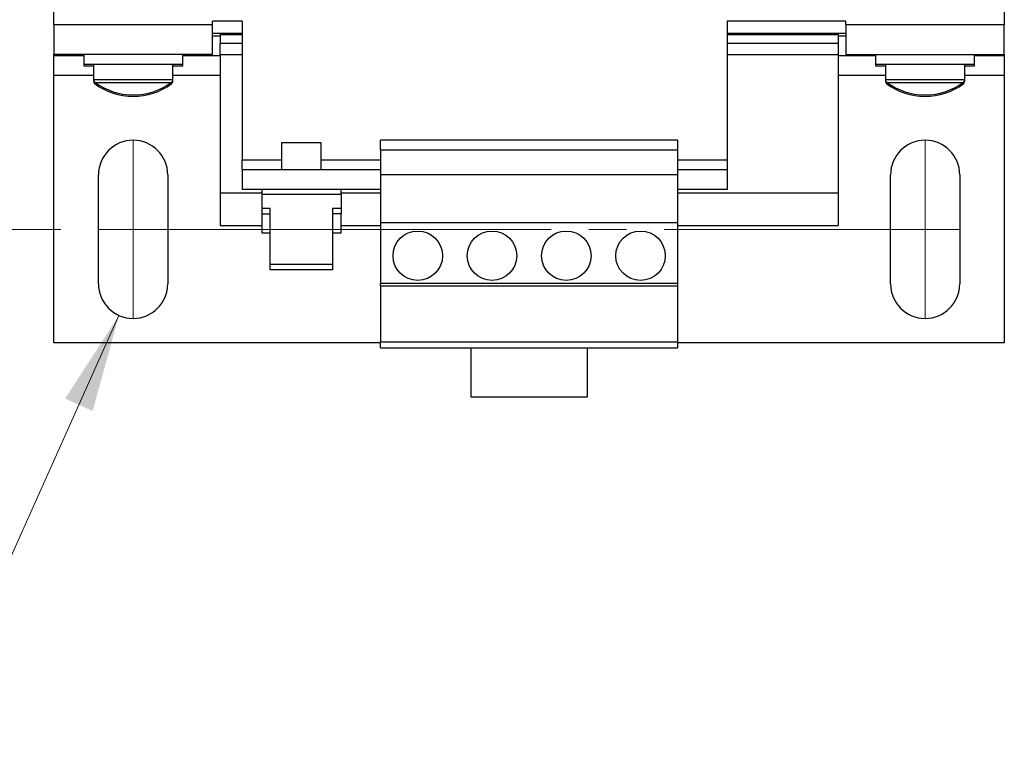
# Model space of a CAD drawing. Header units: millimetres. Extents: x 19 to 819, y 19 to 629.
# Tile 3 of 16: x 163 to 263, y 391 to 463. Entities that reach past the tile are written whole.
import ezdxf

# ---------------------------------------------------------------- set-up
doc = ezdxf.new("R2010")
doc.units = ezdxf.units.MM
doc.header["$LTSCALE"] = 3
doc.linetypes.add('SLD-Center', pattern=[19.05, 15.24, -1.27, 1.27, -1.27])
doc.linetypes.add('SLD-Solid', pattern=[0])
doc.styles.add('SLDTEXTSTYLE0', font='VERDANA.TTF')
doc.dimstyles.new('SLDDIMSTYLE1', dxfattribs={"dimtxt": 6.474023, "dimasz": 9.906, "dimexe": 0, "dimexo": 0.0625, "dimgap": 1.618506, "dimtad": 0, "dimtih": 1, "dimtoh": 1, "dimrnd": 1e-09, "dimzin": 12, "dimdsep": 46, "dimtxsty": 'SLDTEXTSTYLE0', "dimsah": 1, "dimcen": 0.09, "dimadec": 0, "dimazin": 3, "dimtfac": 1, "dimtofl": 0, "dimtmove": 0, "dimatfit": 3, "dimfxl": 0, "dimfrac": 2, "dimtolj": 1, "dimtzin": 12, "dimarcsym": 0})
doc.dimstyles.new('SLDDIMSTYLE4', dxfattribs={"dimtxt": 6.474023, "dimasz": 9.906, "dimexe": 0, "dimexo": 0.0625, "dimgap": 1.618506, "dimtad": 0, "dimtih": 1, "dimtoh": 1, "dimrnd": 1e-09, "dimzin": 4, "dimdsep": 46, "dimtxsty": 'SLDTEXTSTYLE0', "dimsah": 1, "dimcen": 0, "dimadec": 0, "dimazin": 1, "dimtfac": 1, "dimtofl": 0, "dimtmove": 0, "dimatfit": 3, "dimfxl": 0, "dimfrac": 2, "dimtolj": 1, "dimtzin": 12, "dimarcsym": 0})

# ---------------------------------------------------------------- blocks, each defined once
blk = doc.blocks.new('_D_8')
at = {"color": 7, "linetype": 'SLD-Solid', "lineweight": 0}
for p, q in [((167.297, 541.348), (116.453, 541.348)), ((125.978, 541.348), (125.978, 503.182)), ((116.358, 491.443), (114.184, 491.443)), ((114.184, 491.443), (114.184, 481.154)), ((135.597, 491.443), (137.771, 491.443)), ((137.771, 491.443), (137.771, 481.154)), ((114.184, 481.154), (116.358, 481.154)), ((137.771, 481.154), (135.597, 481.154)), ((125.978, 442.288), (125.978, 479.704)), ((167.297, 442.288), (116.453, 442.288))]:
    blk.add_line(p, q, dxfattribs=at)
at = {"color": 7, "linetype": 'SLD-Solid', "lineweight": 18}
for points in [[(125.978, 541.348), (124.454, 531.442), (127.502, 531.442)], [(125.978, 442.288), (127.502, 452.194), (124.454, 452.194)]]:
    blk.add_solid(points, dxfattribs=at)
at = {"color": 7, "linetype": 'SLD-Solid', "lineweight": 18, "char_height": 6.35, "attachment_point": 1, "style": 'SLDTEXTSTYLE0'}
for s, insert in [('99.1', (116.358, 500.958)), ('3.90', (116.358, 489.219))]:
    blk.add_mtext(s, dxfattribs=dict(at, insert=insert))
blk = doc.blocks.new('_D_10')
at = {"color": 7, "linetype": 'SLD-Solid', "lineweight": 0}
for p, q in [((173.176, 433.594), (159.669, 403.446)), ((114.652, 412.847), (112.478, 412.847)), ((112.478, 412.847), (112.478, 402.558)), ((133.89, 412.847), (136.064, 412.847)), ((136.064, 412.847), (136.064, 402.558)), ((159.669, 403.446), (143.001, 403.446)), ((112.478, 402.558), (114.652, 402.558)), ((136.064, 402.558), (133.89, 402.558))]:
    blk.add_line(p, q, dxfattribs=at)
at = {"color": 7, "linetype": 'SLD-Solid', "lineweight": 18}
blk.add_solid([(173.176, 433.594), (167.735, 425.177), (170.517, 423.931)], dxfattribs=at)
at = {"color": 7, "linetype": 'SLD-Solid', "lineweight": 18, "char_height": 6.35, "attachment_point": 1, "style": 'SLDTEXTSTYLE0'}
for s, insert in [('%%c', (112.457, 422.362)), ('7.0', (122.232, 422.362)), ('0.28', (114.652, 410.623)), ('X4', (118.679, 398.885))]:
    blk.add_mtext(s, dxfattribs=dict(at, insert=insert))

msp = doc.modelspace()

# ---------------------------------------------------------------- linework, layer by layer
for p, q in [((166.612, 462.968), (166.612, 520.668)), ((262.612, 520.668), (262.612, 462.968)), ((182.612, 462.968), (166.612, 462.968)), ((166.612, 462.968), (166.612, 459.968)), ((182.612, 462.968), (182.612, 463.318)), ((185.612, 463.318), (182.612, 463.318)), ((182.612, 459.968), (182.612, 462.968)), ((185.612, 463.318), (185.612, 449.318)), ((246.612, 463.318), (234.612, 463.318)), ((234.612, 463.318), (234.612, 449.318)), ((246.612, 462.968), (246.612, 463.318)), ((262.612, 462.968), (246.612, 462.968)), ((246.612, 462.968), (246.612, 459.968)), ((262.612, 459.968), (262.612, 462.968)), ((185.612, 462.068), (182.612, 462.068)), ((183.412, 461.818), (182.612, 461.818)), ((183.412, 462.068), (183.412, 461.968)), ((183.412, 461.968), (185.612, 461.968)), ((183.412, 461.968), (183.412, 461.068)), ((183.412, 461.968), (185.612, 461.968)), ((183.412, 461.968), (183.412, 461.968)), ((246.612, 462.068), (234.612, 462.068)), ((234.612, 461.968), (245.812, 461.968)), ((234.612, 461.968), (245.812, 461.968)), ((245.812, 462.068), (245.812, 461.968)), ((245.812, 461.968), (245.812, 461.068)), ((245.812, 461.968), (245.812, 461.968)), ((246.612, 461.818), (245.812, 461.818)), ((185.612, 461.068), (183.412, 461.068)), ((183.412, 459.968), (183.412, 461.068)), ((245.812, 461.068), (234.612, 461.068)), ((245.812, 461.068), (245.812, 459.968)), ((182.612, 459.968), (166.612, 459.968)), ((166.612, 459.818), (166.612, 459.968)), ((169.612, 459.818), (166.612, 459.818)), ((166.612, 457.818), (166.612, 459.818)), ((169.612, 459.968), (169.612, 458.968)), ((179.612, 458.968), (179.612, 459.968)), ((182.112, 459.818), (179.612, 459.818)), ((182.112, 459.968), (182.112, 459.818)), ((183.412, 459.818), (182.112, 459.818)), ((183.412, 459.968), (185.612, 459.968)), ((183.412, 459.968), (183.412, 445.968)), ((234.612, 459.968), (245.812, 459.968)), ((245.812, 459.968), (245.812, 445.968)), ((247.112, 459.818), (245.812, 459.818)), ((246.612, 459.968), (262.612, 459.968)), ((247.112, 459.968), (247.112, 459.818)), ((249.612, 459.818), (247.112, 459.818)), ((249.612, 459.968), (249.612, 458.968)), ((259.612, 458.968), (259.612, 459.968)), ((262.612, 459.818), (259.612, 459.818)), ((262.612, 459.968), (262.612, 459.818)), ((262.612, 459.818), (262.612, 457.818)), ((169.612, 458.968), (169.612, 458.818)), ((169.612, 458.968), (179.612, 458.968)), ((169.612, 458.818), (170.612, 458.818)), ((170.612, 458.968), (170.612, 457.424)), ((178.612, 457.424), (178.612, 458.968)), ((178.612, 458.818), (179.612, 458.818)), ((179.612, 458.818), (179.612, 458.968)), ((249.612, 458.968), (249.612, 458.818)), ((249.612, 458.968), (259.612, 458.968)), ((249.612, 458.818), (250.612, 458.818)), ((250.612, 458.968), (250.612, 457.424)), ((258.612, 457.424), (258.612, 458.968)), ((258.612, 458.818), (259.612, 458.818)), ((259.612, 458.818), (259.612, 458.968)), ((166.612, 430.818), (166.612, 457.818)), ((170.612, 457.818), (166.612, 457.818)), ((183.412, 457.818), (178.612, 457.818)), ((250.612, 457.818), (245.812, 457.818)), ((262.612, 457.818), (258.612, 457.818)), ((262.612, 457.818), (262.612, 430.818)), ((170.612, 457.424), (170.612, 457.274)), ((170.612, 457.424), (178.612, 457.424)), ((170.612, 457.274), (170.645, 457.274)), ((170.758, 457.134), (178.465, 457.134)), ((170.758, 456.984), (170.971, 456.984)), ((178.253, 456.984), (178.465, 456.984)), ((178.579, 457.274), (178.612, 457.274)), ((178.612, 457.274), (178.612, 457.424)), ((250.612, 457.424), (250.612, 457.274)), ((250.612, 457.424), (258.612, 457.424)), ((250.612, 457.274), (250.645, 457.274)), ((250.758, 457.134), (258.465, 457.134)), ((250.758, 456.984), (250.971, 456.984)), ((258.253, 456.984), (258.465, 456.984)), ((258.579, 457.274), (258.612, 457.274)), ((258.612, 457.274), (258.612, 457.424)), ((189.612, 451.018), (189.612, 448.318)), ((193.612, 451.018), (189.612, 451.018)), ((193.612, 448.318), (193.612, 451.018)), ((229.612, 451.301), (199.612, 451.301)), ((199.612, 450.318), (199.612, 451.301)), ((229.612, 451.301), (229.612, 450.318)), ((199.612, 450.318), (229.612, 450.318)), ((199.612, 450.318), (199.612, 447.818)), ((229.612, 450.318), (229.612, 447.818)), ((185.612, 448.318), (185.612, 449.318)), ((185.612, 449.318), (189.612, 449.318)), ((193.612, 449.318), (199.612, 449.318)), ((229.612, 449.318), (234.612, 449.318)), ((234.612, 449.318), (234.612, 448.318)), ((171.107, 436.788), (171.107, 447.788)), ((178.107, 447.788), (178.107, 436.788)), ((185.612, 448.318), (199.612, 448.318)), ((185.612, 448.318), (185.612, 446.318)), ((199.612, 447.818), (229.612, 447.818)), ((199.612, 447.818), (199.612, 442.968)), ((229.612, 448.318), (234.612, 448.318)), ((229.612, 447.818), (229.612, 442.968)), ((234.612, 448.318), (234.612, 446.318)), ((251.117, 436.788), (251.117, 447.788)), ((258.117, 447.788), (258.117, 436.788)), ((183.412, 445.968), (187.612, 445.968)), ((183.412, 445.968), (183.412, 442.669)), ((199.612, 446.318), (185.612, 446.318)), ((187.612, 446.318), (187.612, 445.818)), ((187.612, 445.818), (187.612, 444.404)), ((195.612, 445.818), (187.612, 445.818)), ((195.612, 445.818), (195.612, 446.318)), ((195.612, 445.968), (199.612, 445.968)), ((195.612, 445.818), (195.612, 444.404)), ((234.612, 446.318), (229.612, 446.318)), ((229.612, 445.968), (245.812, 445.968)), ((245.812, 445.968), (245.812, 442.669)), ((188.462, 444.404), (187.612, 444.404)), ((187.612, 444.404), (187.612, 443.839)), ((187.612, 443.839), (187.612, 441.918)), ((187.612, 443.839), (188.462, 443.839)), ((188.462, 438.747), (188.462, 444.404)), ((195.612, 444.404), (194.762, 444.404)), ((194.762, 444.404), (194.762, 438.747)), ((195.612, 443.839), (194.762, 443.839)), ((195.612, 444.404), (195.612, 443.839)), ((195.612, 441.918), (195.612, 443.839)), ((183.412, 442.669), (187.612, 442.669)), ((195.612, 442.669), (199.612, 442.669)), ((199.612, 442.968), (229.612, 442.968)), ((199.612, 442.968), (199.612, 436.798)), ((229.612, 442.968), (229.612, 436.798)), ((229.612, 442.669), (245.812, 442.669)), ((187.612, 441.918), (188.462, 441.918)), ((194.762, 441.918), (195.612, 441.918)), ((194.762, 438.747), (188.462, 438.747)), ((188.462, 438.182), (188.462, 438.747)), ((194.762, 438.747), (194.762, 438.182)), ((194.762, 438.182), (188.462, 438.182)), ((229.612, 436.798), (199.612, 436.798)), ((199.612, 436.568), (199.612, 436.798)), ((229.612, 436.798), (229.612, 436.568)), ((199.612, 436.568), (229.612, 436.568)), ((199.612, 436.568), (199.612, 430.922)), ((229.612, 436.568), (229.612, 430.922)), ((199.612, 430.818), (166.612, 430.818)), ((199.612, 430.922), (229.612, 430.922)), ((199.612, 430.318), (199.612, 430.922)), ((229.612, 430.922), (229.612, 430.318)), ((262.612, 430.818), (229.612, 430.818)), ((199.612, 430.318), (229.612, 430.318)), ((208.762, 425.318), (208.762, 430.318)), ((220.462, 430.318), (220.462, 425.318)), ((220.462, 425.318), (208.762, 425.318))]:
    msp.add_line(p, q)
at = {"color": 7, "linetype": 'SLD-Center', "lineweight": 18}
for p, q in [((174.607, 451.288), (174.607, 433.288)), ((254.617, 451.288), (254.617, 433.288)), ((171.107, 442.288), (258.117, 442.288))]:
    msp.add_line(p, q, dxfattribs=at)
for centre in [(203.362, 439.618), (210.862, 439.618), (218.362, 439.618), (225.862, 439.618)]:
    msp.add_circle(centre, 2.5)
for centre, radius, start, end in [((170.972, 457.424), 0.36, 180, 233.64163), ((170.972, 457.274), 0.36, 180, 233.64163), ((174.612, 462.368), 6.5, 233.64163, 270), ((174.612, 462.218), 6.5, 233.64163, 270), ((174.612, 462.368), 6.5, 270, 306.35837), ((174.612, 462.218), 6.5, 270, 306.35837), ((178.252, 457.424), 0.36, 306.35837, 0), ((178.252, 457.274), 0.36, 306.35837, 0), ((250.972, 457.424), 0.36, 180, 233.64163), ((250.972, 457.274), 0.36, 180, 233.64163), ((254.612, 462.368), 6.5, 233.64163, 270), ((254.612, 462.218), 6.5, 233.64163, 270), ((254.612, 462.368), 6.5, 270, 306.35837), ((254.612, 462.218), 6.5, 270, 306.35837), ((258.252, 457.424), 0.36, 306.35837, 0), ((258.252, 457.274), 0.36, 306.35837, 0), ((174.607, 447.788), 3.5, 0, 180), ((254.617, 447.788), 3.5, 0, 180), ((174.607, 436.788), 3.5, 180, 0), ((254.617, 436.788), 3.5, 180, 0)]:
    msp.add_arc(centre, radius, start, end)

# ---------------------------------------------------------------- dimensions: what is measured, and where the dimension line sits
at = {"color": 7, "linetype": 'SLD-Solid', "lineweight": 18}
dim = msp.add_linear_dim(base=(125.978, 442.288), p1=(171.107, 541.348), p2=(171.107, 442.288), angle=90, dimstyle='SLDDIMSTYLE1', dxfattribs=at)
dim.commit()
dim.dimension.update_dxf_attribs({"geometry": '_D_8', "text_midpoint": (125.978, 491.443), "dimtype": 160})
dim = msp.add_diameter_dim_2p(p1=(176.038, 439.983), p2=(173.176, 433.594), text='<>\\PX4', dimstyle='SLDDIMSTYLE4', dxfattribs=at)
dim.commit()
dim.dimension.update_dxf_attribs({"geometry": '_D_10', "text_midpoint": (124.271, 406.791), "dimtype": 163})

doc.saveas('drawing.dxf')
